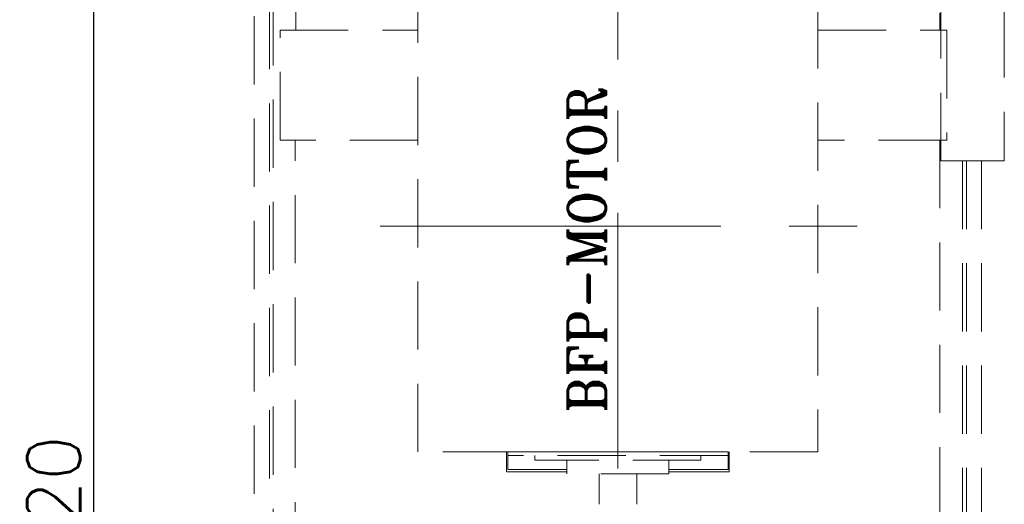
# Model space of a CAD drawing. Header units: inches. Extents: x 0 to 1545919, y 0 to 23143738.
# Tile 151 of 197: x 188641 to 195140, y 154772 to 157969. Entities that reach past the tile are written whole.
import ezdxf

# ---------------------------------------------------------------- set-up
doc = ezdxf.new("R2010")
doc.units = ezdxf.units.IN
doc.header["$LTSCALE"] = 1800
doc.header["$MEASUREMENT"] = 0
doc.linetypes.add('CENTER', pattern=[2, 1.25, -0.25, 0.25, -0.25])
doc.linetypes.add('HIDDEN', pattern=[0.375, 0.25, -0.125])
doc.layers.get('0').update_dxf_attribs({"color": 253, "lineweight": 5})
doc.layers.get('Defpoints').update_dxf_attribs({"lineweight": 18})
for name, color, linetype, lineweight in [('CEN', 8, 'CENTER', 18), ('DIM', 4, 'Continuous', 18), ('EQUIP', 8, 'HIDDEN', 9), ('TEXT', 3, 'Continuous', 18)]:
    doc.layers.add(name, color=color, linetype=linetype, lineweight=lineweight)
doc.styles.add('ROMANS', font='romans.shx')
doc.styles.add('ROMANT', font='romant')
doc.dimstyles.new('USER175', dxfattribs={"dimscale": 175, "dimtxt": 2, "dimasz": 1.75, "dimexe": 0, "dimexo": 0, "dimgap": 0.5, "dimtad": 1, "dimdec": 0, "dimzin": 0, "dimdsep": 46, "dimtxsty": 'ROMANS', "dimcen": 0, "dimclrd": 4, "dimclre": 4, "dimclrt": 4, "dimadec": 0, "dimazin": 0, "dimtfac": 0.09, "dimtdec": 0, "dimtix": 1, "dimtofl": 0, "dimtmove": 0, "dimatfit": 3, "dimfxl": 1, "dimtolj": 1, "dimtzin": 0, "dimarcsym": 0})

# ---------------------------------------------------------------- blocks, each defined once
blk = doc.blocks.new('*D781')
at = {"layer": 'Defpoints', "color": 0, "transparency": 16777216}
for p in [(190290, 161437), (189128.8, 147517), (190290, 147517)]:
    blk.add_point(p, dxfattribs=at)
at = {"layer": 'DIM', "color": 4, "lineweight": -2, "transparency": 16777216}
for p, q in [((190290, 161437), (189128.8, 161437)), ((189128.8, 161130.8), (189128.8, 147823.3)), ((190290, 147517), (189128.8, 147517))]:
    blk.add_line(p, q, dxfattribs=at)
at = {"layer": 'DIM', "color": 4, "transparency": 16777216}
for points in [[(189077.8, 161130.8), (189179.9, 161130.8), (189128.8, 161437)], [(189077.8, 147823.3), (189179.9, 147823.3), (189128.8, 147517)]]:
    blk.add_solid(points, dxfattribs=at)
at = {"layer": 'DIM', "color": 4, "transparency": 16777216, "insert": (188866.3, 154477), "char_height": 350, "attachment_point": 5, "rotation": 90, "style": 'ROMANS'}
blk.add_mtext('\\A1;13920', dxfattribs=at)
blk = doc.blocks.new('MDBFP')
for p, q in [((70822.2, 74790.1), (70822.2, 78277.1)), ((70822.2, 74790.1), (70822.2, 78277.1)), ((75072.2, 78277.1), (75072.2, 74790.1)), ((75072.2, 78277.1), (75072.2, 74790.1)), ((70647.2, 64407.6), (70647.2, 75036.9)), ((70647.2, 64407.6), (70647.2, 75036.9)), ((70672.2, 64432.6), (70672.2, 75036.9)), ((70672.2, 64432.6), (70672.2, 75036.9)), ((70717.2, 74065.1), (70717.2, 74790.1)), ((70717.2, 74790.1), (71627.2, 74790.1)), ((70717.2, 74790.1), (71627.2, 74790.1)), ((70717.2, 74065.1), (70717.2, 74790.1)), ((74267.2, 74790.1), (75117.2, 74790.1)), ((74267.2, 74790.1), (75117.2, 74790.1)), ((75117.2, 74790.1), (75117.2, 74065.1)), ((75117.2, 74790.1), (75117.2, 74065.1)), ((71627.2, 74065.1), (70717.2, 74065.1)), ((71627.2, 74065.1), (70717.2, 74065.1)), ((70817.2, 64477.6), (70817.2, 74065.1)), ((70817.2, 64477.6), (70817.2, 74065.1)), ((75117.2, 74065.1), (74267.2, 74065.1)), ((75117.2, 74065.1), (74267.2, 74065.1)), ((75072.2, 74065.1), (75072.2, 64477.6)), ((75072.2, 74065.1), (75072.2, 64477.6)), ((75222.2, 73927.6), (75222.2, 66002.8)), ((75222.2, 73927.6), (75222.2, 66002.8)), ((75247.2, 73927.6), (75247.2, 72007.6)), ((75247.2, 73927.6), (75247.2, 65553.5)), ((75247.2, 73927.6), (75247.2, 65553.5)), ((75247.2, 73927.6), (75247.2, 72007.6)), ((72212.2, 71876.6), (72212.2, 72007.6)), ((72212.2, 71876.6), (72212.2, 72007.6)), ((72220.2, 71984.4), (72220.2, 72007.6)), ((72220.2, 72007.6), (73674.2, 72007.6)), ((72220.2, 72007.6), (73674.2, 72007.6)), ((72220.2, 71984.4), (72220.2, 72007.6)), ((73674.2, 72007.6), (73674.2, 71984.4)), ((73674.2, 72007.6), (73674.2, 71984.4)), ((73682.2, 72007.6), (73682.2, 71876.6)), ((73682.2, 72007.6), (73682.2, 71876.6)), ((73674.2, 71984.4), (72220.2, 71984.4)), ((72220.2, 71891.6), (72220.2, 71984.4)), ((72220.2, 71891.6), (72220.2, 71984.4)), ((73674.2, 71984.4), (72220.2, 71984.4)), ((72399.1, 71984.4), (72399.1, 71954.4)), ((72399.1, 71984.4), (72399.1, 71954.4)), ((73495.3, 71954.4), (72399.1, 71954.4)), ((73495.3, 71954.4), (72399.1, 71954.4)), ((72610.9, 71954.4), (72610.9, 71864.5)), ((72610.9, 71954.4), (72610.9, 71864.5)), ((73283.5, 71954.4), (73283.5, 71864.5)), ((73283.5, 71954.4), (73283.5, 71864.5)), ((73495.3, 71984.4), (73495.3, 71954.4)), ((73495.3, 71984.4), (73495.3, 71954.4)), ((73674.2, 71984.4), (73674.2, 71891.6)), ((73674.2, 71984.4), (73674.2, 71891.6)), ((72610.9, 71876.6), (72212.2, 71876.6)), ((72610.9, 71876.6), (72212.2, 71876.6)), ((72610.9, 71891.6), (72220.2, 71891.6)), ((72610.9, 71891.6), (72220.2, 71891.6)), ((73674.2, 71891.6), (73283.5, 71891.6)), ((73674.2, 71891.6), (73283.5, 71891.6)), ((73682.2, 71876.6), (73283.5, 71876.6)), ((73682.2, 71876.6), (73283.5, 71876.6)), ((73283.5, 71864.5), (72610.9, 71864.5)), ((73283.5, 71864.5), (72610.9, 71864.5)), ((72822.8, 71864.5), (72822.8, 71662.6)), ((72822.8, 71864.5), (72822.8, 71662.6)), ((73071.6, 71864.5), (73071.6, 71662.6)), ((73071.6, 71864.5), (73071.6, 71662.6))]:
    blk.add_line(p, q)
for points in [[(75347.2, 73927.6), (75347.2, 64307.6), (70547.2, 64307.6), (70547.2, 78427.6), (75347.2, 78427.6), (75347.2, 74927.6)], [(75347.2, 73927.6), (75347.2, 64307.6), (70547.2, 64307.6), (70547.2, 78427.6), (75347.2, 78427.6), (75347.2, 74927.6)], [(75247.2, 73927.6), (75247.2, 64407.6), (70647.2, 64407.6), (70647.2, 78327.6), (75247.2, 78327.6), (75247.2, 74927.6)], [(75247.2, 73927.6), (75247.2, 64407.6), (70647.2, 64407.6), (70647.2, 78327.6), (75247.2, 78327.6), (75247.2, 74927.6)]]:
    blk.add_lwpolyline(points)
for points in [[(74267.2, 74987.6), (74267.2, 72007.6), (71627.2, 72007.6), (71627.2, 74987.6)], [(74267.2, 74987.6), (74267.2, 72007.6), (71627.2, 72007.6), (71627.2, 74987.6)], [(75497.2, 74927.6), (75497.2, 73927.6), (75077.2, 73927.6), (75077.2, 74927.6)], [(75497.2, 74927.6), (75497.2, 73927.6), (75077.2, 73927.6), (75077.2, 74927.6)]]:
    blk.add_lwpolyline(points, close=True)
at = {"layer": 'CEN', "ltscale": 0.75}
blk.add_line((72947.2, 69197.6), (72947.2, 79627.6), dxfattribs=at)
blk.add_line((72947.2, 69197.6), (72947.2, 79627.6), dxfattribs=at)
at = {"layer": 'CEN', "flags": 128}
blk.add_lwpolyline([(71376.8, 73497.6), (74561.1, 73497.6)], dxfattribs=at)
blk.add_lwpolyline([(71376.8, 73497.6), (74561.1, 73497.6)], dxfattribs=at)
at = {"layer": 'TEXT', "style": 'ROMANT'}
blk.add_text('BFP-MOTOR', height=250, rotation=90, dxfattribs=at).set_placement((72867.4, 72265.3))

msp = doc.modelspace()

# ---------------------------------------------------------------- block references
at = {"layer": 'EQUIP'}
msp.add_blockref('MDBFP', (119642.787, 83109.421), dxfattribs=at)

# ---------------------------------------------------------------- dimensions: what is measured, and where the dimension line sits
at = {"layer": 'DIM'}
dim = msp.add_linear_dim(base=(189128.819, 147517.047), p1=(190290.003, 161437.047), p2=(190290.003, 147517.047), angle=90, dimstyle='USER175', override={"dimtmove": 0}, dxfattribs=at)
dim.commit()
dim.dimension.update_dxf_attribs({"geometry": '*D781', "text_midpoint": (188866.319, 154477.047)})

doc.saveas('drawing.dxf')
